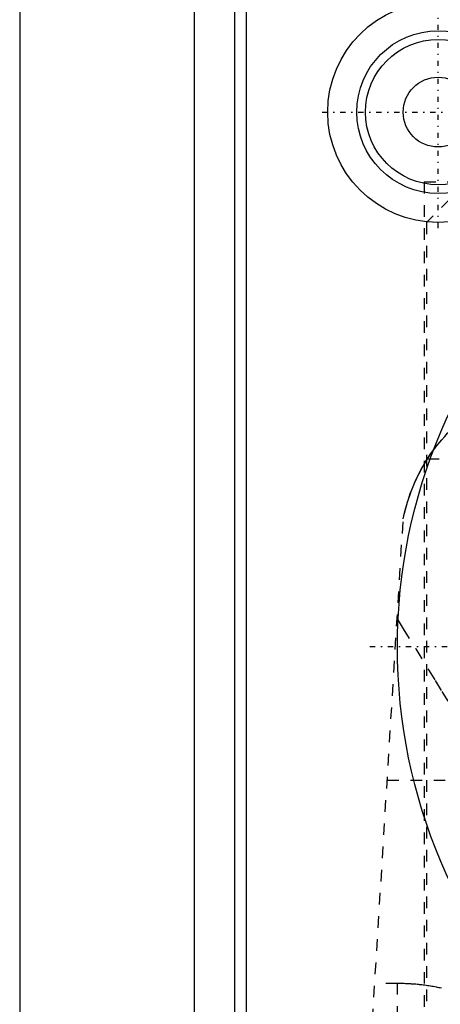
# Model space of a CAD drawing. Extents: x -90 to 90, y -97 to 327.
# Tile 5 of 10: x -80 to -44, y 198 to 283. Entities that reach past the tile are written whole.
import ezdxf

# ---------------------------------------------------------------- set-up
doc = ezdxf.new("R2010")
doc.units = 0
doc.linetypes.add('CENTER', pattern=[1.5, 0.45, -0.5, 0.05, -0.5])
doc.linetypes.add('DASHED', pattern=[2, 1, -1])
for name, color, linetype in [('AM_0', 7, 'CONTINUOUS'), ('AM_3', 7, 'DASHED'), ('AM_7', 7, 'CENTER')]:
    doc.layers.add(name, color=color, linetype=linetype)

msp = doc.modelspace()

# ---------------------------------------------------------------- linework, layer by layer
at = {"layer": 'AM_0', "color": 7, "linetype": 'CONTINUOUS'}
for p, q in [((-65, 292.5), (-65, 37.5)), ((-80, 291.5), (-80, 30)), ((-61.5, 154.982), (-61.5, 292)), ((-60.5, 156.646), (-60.5, 291))]:
    msp.add_line(p, q, dxfattribs=at)
for centre, radius in [((-44, 275), 9.5), ((-44, 275), 7), ((-44, 275), 6.25), ((-44, 275), 3), ((0, 229), 47.5)]:
    msp.add_circle(centre, radius, dxfattribs=at)
at = {"layer": 'AM_3', "color": 6, "linetype": 'DASHED'}
for p, q in [((-45.211, 269), (-45.211, 176)), ((-45.211, 269), (45.211, 269)), ((-43, 267.5), (-45, 265.5)), ((-45, 265.5), (-45, 179.5)), ((-44.917, 245.15), (44.917, 245.15)), ((-57, 77.05), (-47, 240)), ((-48.381, 217.5), (-35.934, 217.5)), ((-47.5, 200.006), (-49.454, 200.006)), ((-47.5, 77.05), (-47.5, 200.006))]:
    msp.add_line(p, q, dxfattribs=at)
for points in [[(-47, 240, 0), (-46.892, 240.493, 0), (-46.634, 241.447, 0), (-46.323, 242.357, 0), (-46.149, 242.794, 0), (-45.965, 243.22, 0), (-45.566, 244.036, 0), (-45.133, 244.804, 0), (-44.671, 245.521, 0), (-44.188, 246.188, 0), (-43.689, 246.802, 0), (-43.436, 247.09, 0), (-43.183, 247.365, 0), (-42.676, 247.874, 0), (-42.178, 248.331, 0), (-41.698, 248.734, 0), (-41.246, 249.084, 0), (-40.832, 249.381, 0), (-40.644, 249.509, 0), (-40.47, 249.624, 0), (-40.169, 249.814, 0), (-39.943, 249.951, 0), (-39.86, 250, 0)], [(-47, 240, 0), (-46.949, 240.246, 0), (-46.833, 240.736, 0), (-46.701, 241.222, 0), (-46.629, 241.463, 0), (-46.553, 241.701, 0), (-46.391, 242.171, 0), (-46.216, 242.629, 0), (-46.03, 243.074, 0), (-45.834, 243.502, 0), (-45.631, 243.912, 0), (-45.527, 244.11, 0), (-45.422, 244.303, 0), (-45.211, 244.673, 0), (-45, 245.019, 0), (-44.879, 245.21, 0), (-44.844, 245.263, 0), (-44.81, 245.315, 0), (-44.793, 245.341, 0), (-44.775, 245.367, 0), (-44.741, 245.418, 0), (-44.707, 245.468, 0), (-44.674, 245.518, 0), (-44.64, 245.566, 0), (-44.607, 245.614, 0), (-44.59, 245.638, 0), (-44.574, 245.662, 0), (-44.541, 245.708, 0), (-44.509, 245.754, 0), (-44.476, 245.799, 0), (-44.444, 245.843, 0), (-44.413, 245.887, 0), (-44.397, 245.909, 0), (-44.381, 245.93, 0), (-44.35, 245.972, 0), (-44.32, 246.013, 0), (-44.304, 246.034, 0), (-44.289, 246.054, 0), (-44.259, 246.094, 0), (-44.229, 246.134, 0), (-44.214, 246.154, 0), (-44.199, 246.173, 0), (-44.169, 246.212, 0), (-44.14, 246.25, 0), (-44.111, 246.287, 0), (-44.082, 246.323, 0), (-44.054, 246.359, 0), (-44.04, 246.377, 0), (-44.026, 246.394, 0), (-43.999, 246.428, 0), (-43.972, 246.461, 0), (-43.946, 246.494, 0), (-43.92, 246.525, 0), (-43.895, 246.556, 0), (-43.883, 246.571, 0), (-43.871, 246.586, 0), (-43.847, 246.615, 0), (-43.824, 246.643, 0), (-43.813, 246.656, 0)], [(-47.528, 231.394, 0), (-47.006, 230.543, 0), (-45.931, 228.798, 0), (-44.821, 226.999, 0), (-44.254, 226.079, 0), (-43.681, 225.147, 0), (-42.519, 223.247, 0), (-41.34, 221.3, 0), (-40.152, 219.308, 0), (-38.962, 217.275, 0), (-37.778, 215.203, 0), (-37.191, 214.152, 0), (-36.609, 213.092, 0), (-35.462, 210.944, 0), (-34.348, 208.759, 0), (-33.277, 206.538, 0), (-32.26, 204.28, 0), (-31.309, 201.984, 0), (-30.863, 200.822, 0), (-30.438, 199.649, 0), (-29.661, 197.273, 0), (-28.993, 194.853, 0), (-28.705, 193.625, 0)], [(-43.701, 199.6, 0), (-43.817, 199.626, 0), (-43.934, 199.651, 0), (-44.053, 199.675, 0), (-44.112, 199.687, 0), (-44.172, 199.699, 0), (-44.292, 199.721, 0), (-44.413, 199.743, 0), (-44.535, 199.764, 0), (-44.657, 199.784, 0), (-44.781, 199.804, 0), (-44.843, 199.813, 0), (-44.905, 199.822, 0), (-45.029, 199.84, 0), (-45.154, 199.857, 0), (-45.217, 199.865, 0), (-45.28, 199.873, 0), (-45.406, 199.888, 0), (-45.533, 199.902, 0), (-45.596, 199.908, 0), (-45.66, 199.915, 0), (-45.787, 199.927, 0), (-45.914, 199.939, 0), (-46.042, 199.949, 0), (-46.169, 199.959, 0), (-46.297, 199.967, 0), (-46.361, 199.972, 0), (-46.424, 199.975, 0), (-46.552, 199.982, 0), (-46.679, 199.988, 0), (-46.807, 199.993, 0), (-46.934, 199.998, 0), (-47.06, 200.001, 0), (-47.123, 200.002, 0), (-47.186, 200.004, 0), (-47.312, 200.005, 0), (-47.438, 200.006, 0), (-47.5, 200.006, 0)]]:
    msp.add_polyline3d(points, dxfattribs=at)
at = {"layer": 'AM_7', "color": 4, "linetype": 'CENTER'}
for p, q in [((-44, 265.025), (-44, 284.975)), ((-53.975, 275), (-34.025, 275)), ((-49.875, 229), (49.875, 229))]:
    msp.add_line(p, q, dxfattribs=at)

doc.saveas('drawing.dxf')
